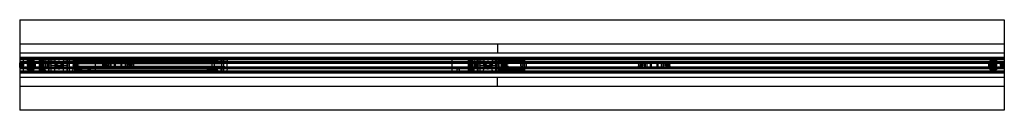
# Model space of a CAD drawing. Header units: millimetres. Extents: x 0 to 2050, y -94 to 94.
import ezdxf

# ---------------------------------------------------------------- set-up
doc = ezdxf.new("R2010")
doc.units = ezdxf.units.MM
doc.header["$LTSCALE"] = 10
doc.linetypes.add('ALLCAD_Strich', pattern=[0.2, 0.15, -0.05])
doc.layers.add('BESCH_KONT_sich_schn_grun_2d', color=10, linetype='Continuous')

msp = doc.modelspace()

# ---------------------------------------------------------------- linework, layer by layer
at = {"layer": 'BESCH_KONT_sich_schn_grun_2d', "linetype": 'ALLCAD_Strich'}
for p, q in [((0, 94), (2050, 94)), ((0, 94), (0, -94)), ((2050, 94), (2050, -94)), ((0, 44), (2050, 44)), ((995, 44), (995, 25)), ((0, 25), (2050, 25)), ((0, 16.5), (2050, 16.5)), ((0, 14), (2050, 14)), ((0, 12.4), (2050, 12.4)), ((2050, 7), (0, 7)), ((0, 6), (174, 6)), ((0, 5.5), (0, 5.5)), ((0, 5.5), (0, 5.5)), ((0, 5.5), (0, 5.5)), ((0, 5.5), (0, 5.5)), ((0, 5.5), (0, 5.5)), ((0, 5.5), (0, 5.5)), ((0, 5.5), (0, 5.5)), ((0, 5.5), (2050, 5.5)), ((0, 5.5), (0, 5.5)), ((0, 5.5), (0, 5.5)), ((0, 5.5), (0, 5.5)), ((0, 5.5), (0, 5.5)), ((0, 5.5), (0, 5.5)), ((0, 5.5), (0, 5.5)), ((0, 5.5), (0, 5.5)), ((0, 5.5), (0, 5.5)), ((0, 5.5), (0, 5.5)), ((0, 5.5), (0, 5.5)), ((0, 5.5), (0, 5.5)), ((0, 5.5), (0, 5.5)), ((0, 5.5), (0, 5.5)), ((0, 5.5), (0, 5.5)), ((0, 5.5), (0, 5.5)), ((0, 5.5), (0, 5.5)), ((0, 5.5), (0, 5.5)), ((0, -5), (0, 5)), ((0, 4.5), (2050, 4.5)), ((0, 4), (2050, 4)), ((28.9, 5.7), (1, 5.7)), ((2, 5), (1055, 5)), ((7, 13.5), (157, 13.5)), ((7, 13.5), (7, -13.5)), ((7, 5), (157, 5)), ((16, 5.5), (16, 10)), ((16, 10), (16.4, 10)), ((16.4, 10), (18.6, 8)), ((18.6, 8), (16.4, 10)), ((30, 10), (16.4, 10)), ((27.5, 8), (18.6, 8)), ((18.6, 8), (18.6, 5.5)), ((18.6, 8), (27.5, 8)), ((27.5, 4.2), (24, 4.2)), ((24, 4.2), (24, -4.2)), ((25.5, -4.2), (25.5, 4.2)), ((27.5, 8), (27.5, 10)), ((27.5, 8), (27.5, 3)), ((27.5, 3), (30, 3)), ((27.5, 3), (27.5, -3)), ((27.5, 1.8), (30, 1.8)), ((29, 3), (29, -3)), ((30, 3), (29, 3)), ((30, 4.8), (29.9, 4.8)), ((32, 6.3), (30, 10)), ((30, 4.8), (30, 5.8)), ((30, 5.8), (32, 5.8)), ((32, 5.7), (30, 5.7)), ((30, 4.8), (30, 0)), ((30, 4.8), (32, 4.8)), ((30, 0), (30, 0)), ((30, 0), (30, 0)), ((30, 0), (30, 0)), ((30, 0), (30, 0)), ((30, 0), (30, 0)), ((30, 0), (30, 0)), ((30, 0), (30, 0)), ((30, 0), (30, 0)), ((30, 0), (30, 0)), ((30, 0), (30, 0)), ((30, 0), (30, 0)), ((30, 0), (30, 0)), ((32, 5.8), (32, 6.3)), ((32, 5.7), (32, 4.8)), ((32, 4.8), (32, -4.8)), ((41.5, 10.5), (49.3, 10.5)), ((41.5, 10.5), (41.5, 10.5)), ((41.5, 10.5), (41.5, 10.5)), ((41.5, -10.5), (41.5, 10.5)), ((42.8, -10.5), (42.8, 10.5)), ((44.4, -10.5), (44.4, 10.5)), ((46.4, -10.5), (46.4, 10.5)), ((48, 10.5), (48, 10.5)), ((48, 10.5), (48, 10.5)), ((48, 10.5), (48, 10.5)), ((48, 10.5), (48, 10.5)), ((48, 10.5), (48, 10.5)), ((48, 10.5), (48, 10.5)), ((48, 10.5), (48, 10.5)), ((48, -10.5), (48, 10.5)), ((48, 10.5), (48, 10.5)), ((48, 10.5), (48, 10.5)), ((48, 10.5), (48, 10.5)), ((48, 10.5), (48, 10.5)), ((48, 10.5), (48, 10.5)), ((48, 10.5), (48, 10.5)), ((48, 10.5), (48, 10.5)), ((48, 10.5), (48, 10.5)), ((48, 10.5), (48, 10.5)), ((48, 10.5), (48, 10.5)), ((48, 10.5), (48, 10.5)), ((48, 10.5), (48, 10.5)), ((48, 10.5), (48, 10.5)), ((48, 10.5), (48, 10.5)), ((48, 10.5), (48, 10.5)), ((48, 10.5), (48, 10.5)), ((48, 10.5), (48, 10.5)), ((48, 10.5), (48, 10.5)), ((48, 10.5), (48, 10.5)), ((48, 10.5), (48, 10.5)), ((48, 10.5), (48, 10.5)), ((48, 10.5), (48, 10.5)), ((48, 10.5), (48, 10.5)), ((48, 10.5), (48, 10.5)), ((48, 10.5), (48, 10.5)), ((49, 3.7), (49.3, 3.7)), ((49.3, 10.5), (49.3, 4.5)), ((49.3, 4.5), (49.3, -4.5)), ((49.3, -3.8), (49.3, 3.7)), ((51.2, -4.5), (51.2, 4.5)), ((53.4, 11.7), (51.8, 5.7)), ((74.2, 5.7), (51.8, 5.7)), ((53.4, 11.7), (63, 11.7)), ((54.6, -4.5), (54.6, 4.5)), ((57.6, -4.5), (57.6, 4.5)), ((58, 12), (68, 12)), ((58, 12), (58, 11.7)), ((59, 5.5), (59, 4.5)), ((60.5, 5.7), (60.5, 11.7)), ((60.5, 5.5), (60.5, 4.5)), ((60.5, -4.5), (60.5, 4.5)), ((64.5, 0), (60.5, 0)), ((61, 12), (61, -12)), ((63, 11.7), (72.6, 11.7)), ((64.5, 0), (99.5, 0)), ((65, 12), (65, -12)), ((65.5, 5.7), (65.5, 11.7)), ((65.5, 5.5), (65.5, 4.5)), ((65.5, -4.5), (65.5, 4.5)), ((67, 5.5), (67, 4.5)), ((68, 12), (68, 11.7)), ((72.6, 11.7), (74.2, 5.7)), ((78.5, 6.1), (75, 0)), ((85.5, 6.1), (78.5, 6.1)), ((85.5, 6.1), (85.5, 6.1)), ((85.5, 6.1), (85.5, 6.1)), ((85.5, 6.1), (85.5, 6.1)), ((85.5, 6.1), (85.5, 6.1)), ((85.5, 6.1), (85.5, 6.1)), ((85.5, 6.1), (85.5, 6.1)), ((85.5, 6.1), (85.5, 6.1)), ((85.5, 6.1), (85.5, 6.1)), ((85.5, 6.1), (85.5, 6.1)), ((85.5, 6.1), (85.5, 6.1)), ((85.5, 6.1), (85.5, 6.1)), ((85.5, 6.1), (85.5, 6.1)), ((85.5, 6.1), (85.5, 6.1)), ((85.5, 6.1), (85.5, 6.1)), ((85.5, 6.1), (85.5, 6.1)), ((85.5, 6.1), (85.5, 6.1)), ((85.5, 6.1), (85.5, 6.1)), ((85.5, 6.1), (85.5, 6.1)), ((85.5, 6.1), (85.5, 6.1)), ((85.5, 6.1), (85.5, 6.1)), ((85.5, 6.1), (85.5, 6.1)), ((85.5, 6.1), (85.5, 6.1)), ((85.5, 6.1), (85.5, 6.1)), ((85.5, 6.1), (85.5, 6.1)), ((85.5, 6.1), (85.5, 6.1)), ((89, 0), (85.5, 6.1)), ((91.4, 11.7), (89.8, 5.7)), ((112.2, 5.7), (89.8, 5.7)), ((91.4, 11.7), (101, 11.7)), ((96, 12), (106, 12)), ((96, 12), (96, 11.7)), ((97, 4.5), (97, 5.5)), ((98.5, 5.7), (98.5, 11.7)), ((98.5, 4.5), (98.5, 5.5)), ((98.5, -4.5), (98.5, 4.5)), ((99, 12), (99, -12)), ((103.5, 0), (99.5, 0)), ((101, 11.7), (110.6, 11.7)), ((103, 12), (103, -12)), ((103.5, 5.7), (103.5, 11.7)), ((103.5, 4.5), (103.5, 5.5)), ((103.5, -4.5), (103.5, 4.5)), ((105, 4.5), (105, 5.5)), ((106, 12), (106, 11.7)), ((110.6, 11.7), (112.2, 5.7)), ((112.5, 2), (122, 2)), ((114, 10.5), (118.6, 10.5)), ((114, 10.5), (114, 4.5)), ((114, 7.6), (411, 7.6)), ((114, 5.4), (412.1, 5.4)), ((114, 4.5), (114, -4.5)), ((114, 3.3), (422.5, 3.3)), ((116, -10.5), (116, 10.5)), ((116, 10.5), (116, 4.5)), ((118.6, 10.5), (119.6, 10.5)), ((118.6, 10.5), (118.6, 4.5)), ((119.6, 10.5), (123.8, 10.5)), ((119.6, 4.5), (119.6, 10.5)), ((120, -10.5), (120, 10.5)), ((120, 10.5), (120, 4.5)), ((120.5, 11.5), (123.5, 11.5)), ((120.5, 11.5), (120.5, 4.5)), ((123.5, 2), (122, 2)), ((123.5, 11.5), (123.5, 4.5)), ((123.5, 4.5), (123.5, 2)), ((123.8, 10.5), (123.8, 4.5)), ((123.8, 10.5), (128.9, 10.5)), ((124.5, 4.5), (124.5, 10.5)), ((128.9, 10.5), (391.1, 10.5)), ((128.9, 10.5), (128.9, 4.5)), ((157, 13.5), (157, -13.5)), ((172, 4), (172, 2.1)), ((172.6, 1.6), (175.1, 2.2)), ((236, 6), (174, 6)), ((175.5, 1.9), (175.5, -1.9)), ((176, -2), (176, 2)), ((185.8, -4.5), (185.8, 4.5)), ((185.8, -4.5), (185.8, 4.5)), ((186.4, -4.5), (186.4, 4.5)), ((190, -4.5), (190, 4.5)), ((190, 0), (190, 4.5)), ((190, 4.5), (190, -4.5)), ((190, 0), (190, 0)), ((190, 0), (190, 0)), ((190, 0), (190, 0)), ((190, 0), (190, 0)), ((190, 0), (190, 0)), ((190, 0), (190, 0)), ((190, 0), (190, 0)), ((190, 0), (190, 0)), ((190, 0), (190, 0)), ((190, 0), (190, 0)), ((190, 0), (190, 0)), ((190, 0), (190, 0)), ((190, 0), (190, 0)), ((190, 0), (190, 0)), ((197.7, -4.5), (197.7, 4.5)), ((198.6, 4.5), (198.6, -4.5)), ((198.8, -4.5), (198.8, 4.5)), ((198.8, -4.5), (198.8, 4.5)), ((211.2, -4.5), (211.2, 4.5)), ((211.2, -4.5), (211.2, 4.5)), ((211.4, -4.5), (211.4, 4.5)), ((212.3, 4.5), (212.3, -4.5)), ((220, -4.5), (220, 4.5)), ((220, -4.5), (220, 4.5)), ((220, -4.5), (220, 4.5)), ((223.6, -4.5), (223.6, 4.5)), ((224.2, 4.5), (224.2, -4.5)), ((224.2, -4.5), (224.2, 4.5)), ((234, -2), (234, 2)), ((234.5, -1.9), (234.5, 1.9)), ((234.9, 2.2), (237.4, 1.6)), ((236, 6), (1290, 6)), ((238, 2.1), (238, 4)), ((391.1, 10.5), (405, 10.5)), ((391.1, 4.5), (391.1, 10.5)), ((400, 4.5), (400, -4.5)), ((405, 10.5), (408.5, 10.5)), ((405, 10.5), (405, -10.5)), ((408.5, 10.5), (411, 10.5)), ((408.5, 4), (408.5, 10.5)), ((412.4, 11.7), (410.8, 5.7)), ((433.2, 5.7), (410.8, 5.7)), ((411, 10.5), (411, 7.6)), ((412.4, 11.7), (422, 11.7)), ((417, 12), (427, 12)), ((417, 12), (417, 11.7)), ((418, 4), (418, 5.5)), ((419.5, 5.7), (419.5, 11.7)), ((419.5, 4), (419.5, 5.5)), ((420, 12), (420, -12)), ((420, 4), (420, -4)), ((422, 11.7), (431.6, 11.7)), ((424, 12), (424, -12)), ((424, 4), (424, -4)), ((424.5, 5.7), (424.5, 11.7)), ((424.5, 4), (424.5, 5.5)), ((426, 4), (426, 5.5)), ((427, 12), (427, 11.7)), ((431.6, 11.7), (433.2, 5.7)), ((431.6, 4), (431.6, -4)), ((900, 13.5), (1050, 13.5)), ((900, 13.5), (900, -13.5)), ((900, 5), (1050, 5)), ((934.5, 10.5), (942.3, 10.5)), ((934.5, 10.5), (934.5, 10.5)), ((934.5, 10.5), (934.5, 10.5)), ((934.5, -10.5), (934.5, 10.5)), ((935.8, -10.5), (935.8, 10.5)), ((937.4, -10.5), (937.4, 10.5)), ((939.4, -10.5), (939.4, 10.5)), ((941, -10.5), (941, 10.5)), ((942, 3.7), (942.3, 3.7)), ((942.3, 10.5), (942.3, 4.5)), ((942.3, 4.5), (942.3, -4.5)), ((942.3, -3.8), (942.3, 3.7)), ((944.2, -4.5), (944.2, 4.5)), ((946.4, 11.7), (944.8, 5.7)), ((967.2, 5.7), (944.8, 5.7)), ((946.4, 11.7), (956, 11.7)), ((947.6, -4.5), (947.6, 4.5)), ((950.6, -4.5), (950.6, 4.5)), ((951, 12), (961, 12)), ((951, 12), (951, 11.7)), ((952, 5.5), (952, 4.5)), ((953.5, 5.7), (953.5, 11.7)), ((953.5, 5.5), (953.5, 4.5)), ((953.5, -4.5), (953.5, 4.5)), ((957.5, 0), (953.5, 0)), ((954, 12), (954, -12)), ((956, 11.7), (965.6, 11.7)), ((957.5, 0), (992.5, 0)), ((958, 12), (958, -12)), ((958.5, 5.7), (958.5, 11.7)), ((958.5, 5.5), (958.5, 4.5)), ((958.5, -4.5), (958.5, 4.5)), ((960, 5.5), (960, 4.5)), ((961, 12), (961, 11.7)), ((965.6, 11.7), (967.2, 5.7)), ((971.5, 6.1), (968, 0)), ((978.5, 6.1), (971.5, 6.1)), ((978.5, 6.1), (978.5, 6.1)), ((978.5, 6.1), (978.5, 6.1)), ((978.5, 6.1), (978.5, 6.1)), ((978.5, 6.1), (978.5, 6.1)), ((978.5, 6.1), (978.5, 6.1)), ((978.5, 6.1), (978.5, 6.1)), ((978.5, 6.1), (978.5, 6.1)), ((978.5, 6.1), (978.5, 6.1)), ((978.5, 6.1), (978.5, 6.1)), ((978.5, 6.1), (978.5, 6.1)), ((978.5, 6.1), (978.5, 6.1)), ((978.5, 6.1), (978.5, 6.1)), ((978.5, 6.1), (978.5, 6.1)), ((978.5, 6.1), (978.5, 6.1)), ((978.5, 6.1), (978.5, 6.1)), ((978.5, 6.1), (978.5, 6.1)), ((978.5, 6.1), (978.5, 6.1)), ((978.5, 6.1), (978.5, 6.1)), ((978.5, 6.1), (978.5, 6.1)), ((978.5, 6.1), (978.5, 6.1)), ((978.5, 6.1), (978.5, 6.1)), ((978.5, 6.1), (978.5, 6.1)), ((978.5, 6.1), (978.5, 6.1)), ((978.5, 6.1), (978.5, 6.1)), ((978.5, 6.1), (978.5, 6.1)), ((982, 0), (978.5, 6.1)), ((984.4, 11.7), (982.8, 5.7)), ((1005.2, 5.7), (982.8, 5.7)), ((984.4, 11.7), (994, 11.7)), ((989, 12), (999, 12)), ((989, 12), (989, 11.7)), ((990, 4.5), (990, 5.5)), ((991.5, 5.7), (991.5, 11.7)), ((991.5, 4.5), (991.5, 5.5)), ((991.5, -4.5), (991.5, 4.5)), ((992, 12), (992, -12)), ((996.5, 0), (992.5, 0)), ((994, 11.7), (1003.6, 11.7)), ((996, 12), (996, -12)), ((996.5, 5.7), (996.5, 11.7)), ((996.5, 4.5), (996.5, 5.5)), ((996.5, -4.5), (996.5, 4.5)), ((1013.5, 11.5), (998, 11.5)), ((998, 9.5), (998, 11.5)), ((998, 5.5), (998, 9.5)), ((1052, 9.5), (998, 9.5)), ((998, 4.5), (998, 5.5)), ((998, -4.5), (998, 4.5)), ((999, 12), (999, 11.7)), ((1003.6, 11.7), (1005.2, 5.7)), ((1005.5, 2), (1015, 2)), ((1009, 4.5), (1009, 2)), ((1013, 4.5), (1013, 2)), ((1013.5, 11.5), (1016.5, 11.5)), ((1013.5, 11.5), (1013.5, 4.5)), ((1016.5, 2), (1015, 2)), ((1016.5, 11.5), (1016.5, 4.5)), ((1052, 11.5), (1016.5, 11.5)), ((1016.5, 4.5), (1016.5, 2)), ((1050, 13.5), (1050, -13.5)), ((1052, 9.5), (1052, 11.5)), ((1052, 9.5), (1052, 9.5)), ((1052, 9.5), (1052, 9.5)), ((1052, 9.5), (1052, 9.5)), ((1052, 9.5), (1052, 9.5)), ((1052, 9.5), (1052, 9.5)), ((1052, 9.5), (1052, 9.5)), ((1052, 9.5), (1052, 9.5)), ((1052, 9.5), (1052, 9.5)), ((1052, 9.5), (1052, 9.5)), ((1052, 9.5), (1052, 9.5)), ((1052, -9.5), (1052, 9.5)), ((1052, 9.5), (1052, 9.5)), ((1052, 9.5), (1052, 9.5)), ((1052, 9.5), (1052, 9.5)), ((1052, 9.5), (1052, 9.5)), ((1052, 9.5), (1052, 9.5)), ((1052, 9.5), (1052, 9.5)), ((1052, 9.5), (1052, 9.5)), ((1052, 9.5), (1052, 9.5)), ((1052, 9.5), (1052, 9.5)), ((1052, 9.5), (1052, 9.5)), ((1052, 9.5), (1052, 9.5)), ((1052, 9.5), (1052, 9.5)), ((1052, 9.5), (1052, 9.5)), ((1052, 9.5), (1052, 9.5)), ((1052, 9.5), (1052, 9.5)), ((1052, 9.5), (1052, 9.5)), ((1055, -5), (1055, 5)), ((1288, 4), (1288, 2.1)), ((1288.6, 1.6), (1291.1, 2.2)), ((1352, 6), (1290, 6)), ((1291.5, 1.9), (1291.5, -1.9)), ((1292, 2), (1292, -2)), ((1301.8, -4.5), (1301.8, 4.5)), ((1301.8, 4.5), (1301.8, -4.5)), ((1302.4, 4.5), (1302.4, -4.5)), ((1306, 4.5), (1306, -4.5)), ((1306, 4.5), (1306, -4.5)), ((1306, 4.5), (1306, -4.5)), ((1313.7, -4.5), (1313.7, 4.5)), ((1314.6, 4.5), (1314.6, -4.5)), ((1314.8, 4.5), (1314.8, -4.5)), ((1314.8, 4.5), (1314.8, -4.5)), ((1327.2, 4.5), (1327.2, -4.5)), ((1327.2, 4.5), (1327.2, -4.5)), ((1327.4, -4.5), (1327.4, 4.5)), ((1328.3, 4.5), (1328.3, -4.5)), ((1336, 4.5), (1336, 0)), ((1336, 4.5), (1336, -4.5)), ((1336, -4.5), (1336, 4.5)), ((1336, 0), (1336, 0)), ((1336, 0), (1336, 0)), ((1336, 0), (1336, 0)), ((1336, 0), (1336, 0)), ((1336, 0), (1336, 0)), ((1336, 0), (1336, 0)), ((1336, 0), (1336, 0)), ((1336, 0), (1336, 0)), ((1336, 0), (1336, 0)), ((1336, 0), (1336, 0)), ((1336, 0), (1336, 0)), ((1336, 0), (1336, 0)), ((1336, 0), (1336, 0)), ((1339.6, 4.5), (1339.6, -4.5)), ((1340.2, 4.5), (1340.2, -4.5)), ((1340.2, 4.5), (1340.2, -4.5)), ((1350, 2), (1350, -2)), ((1350.5, -1.9), (1350.5, 1.9)), ((1350.9, 2.2), (1353.4, 1.6)), ((1352, 6), (2050, 6)), ((1354, 2.1), (1354, 4)), ((2018, 6.3), (2020, 10)), ((2018, 5.8), (2018, 6.3)), ((2018, 5.8), (2020, 5.8)), ((2018, 4.8), (2018, 5.7)), ((2020, 5.7), (2018, 5.7)), ((2018, 4.8), (2020, 4.8)), ((2018, -4.8), (2018, 4.8)), ((2020, 10), (2033.6, 10)), ((2020, 5.8), (2020, 4.8)), ((2020, 0), (2020, 4.8)), ((2020.1, 4.8), (2020, 4.8)), ((2022.5, 3), (2020, 3)), ((2020, 3), (2021, 3)), ((2022.5, 1.8), (2020, 1.8)), ((2020, 0), (2020, 0)), ((2020, 0), (2020, 0)), ((2020, 0), (2020, 0)), ((2020, 0), (2020, 0)), ((2020, 0), (2020, 0)), ((2020, 0), (2020, 0)), ((2020, 0), (2020, 0)), ((2020, 0), (2020, 0)), ((2020, 0), (2020, 0)), ((2020, 0), (2020, 0)), ((2020, 0), (2020, 0)), ((2020, 0), (2020, 0)), ((2020, 0), (2020, 0)), ((2020, 0), (2020, 0)), ((2020, 0), (2020, 0)), ((2020, 0), (2020, 0)), ((2020, 0), (2020, 0)), ((2020, 0), (2020, 0)), ((2020, 0), (2020, 0)), ((2020, 0), (2020, 0)), ((2020, 0), (2020, 0)), ((2020, 0), (2020, 0)), ((2021, -3), (2021, 3)), ((2049, 5.7), (2021.1, 5.7)), ((2022.5, 10), (2022.5, 8)), ((2022.5, 3), (2022.5, 8)), ((2022.5, 8), (2031.4, 8)), ((2031.4, 8), (2022.5, 8)), ((2026, 4.2), (2022.5, 4.2)), ((2022.5, -3), (2022.5, 3)), ((2024.5, 4.2), (2024.5, -4.2)), ((2026, -4.2), (2026, 4.2)), ((2031.4, 8), (2033.6, 10)), ((2033.6, 10), (2031.4, 8)), ((2031.4, 5.5), (2031.4, 8)), ((2033.6, 10), (2034, 10)), ((2034, 10), (2034, 5.5)), ((0, -4), (2050, -4)), ((0, -4.5), (2050, -4.5)), ((0, -5.5), (2050, -5.5)), ((0, -6), (174, -6)), ((0, -7), (2050, -7)), ((0, -12.4), (2050, -12.4)), ((0, -14), (2050, -14)), ((0, -16.5), (2050, -16.5)), ((1, -5.8), (28.9, -5.8)), ((2, -5), (1055, -5)), ((7, -5), (157, -5)), ((7, -13.5), (157, -13.5)), ((16, -10), (16, -5.5)), ((16.4, -10), (16, -10)), ((18.6, -8), (16.4, -10)), ((16.4, -10), (18.6, -8)), ((30, -10), (16.4, -10)), ((17, -7.7), (22, -7.7)), ((17, -7.7), (17, -13.5)), ((18.6, -5.5), (18.6, -8)), ((27.5, -8), (18.6, -8)), ((18.6, -8), (27.5, -8)), ((22, -7.7), (22, -13.5)), ((24, -4.2), (27.5, -4.2)), ((27.5, -1.8), (30, -1.8)), ((27.5, -3), (30, -3)), ((27.5, -3), (27.5, -8)), ((27.5, -10), (27.5, -8)), ((30, -3), (29, -3)), ((29.9, -4.8), (30, -4.8)), ((30, 0), (30, 0)), ((30, 0), (30, 0)), ((30, 0), (30, 0)), ((30, 0), (30, 0)), ((30, 0), (30, 0)), ((30, 0), (30, 0)), ((30, 0), (30, 0)), ((30, 0), (30, -4.8)), ((30, 0), (30, 0)), ((30, 0), (30, 0)), ((30, 0), (30, 0)), ((30, 0), (30, 0)), ((30, 0), (30, 0)), ((30, 0), (30, 0)), ((30, 0), (30, 0)), ((30, 0), (30, 0)), ((30, 0), (30, 0)), ((30, 0), (30, 0)), ((30, 0), (30, 0)), ((30, 0), (30, 0)), ((30, 0), (30, 0)), ((30, -5.8), (30, -4.8)), ((32, -4.8), (30, -4.8)), ((32, -5.8), (30, -5.8)), ((30, -5.8), (32, -5.8)), ((32, -6.4), (30, -10)), ((32, -4.8), (32, -5.8)), ((32, -5.8), (32, -6.4)), ((49.3, -10.5), (41.5, -10.5)), ((41.5, -10.5), (41.5, -10.5)), ((41.5, -10.5), (41.5, -10.5)), ((45, -7.7), (50, -7.7)), ((45, -7.7), (45, -13.5)), ((49.3, -3.8), (49, -3.8)), ((49.3, -4.5), (49.3, -10.5)), ((50, -7.7), (50, -13.5)), ((74.2, -5.8), (51.8, -5.8)), ((53.4, -11.8), (51.8, -5.8)), ((53.4, -11.8), (63, -11.8)), ((58, -11.8), (58, -12)), ((58, -12), (68, -12)), ((59, -4.5), (59, -5.5)), ((60.5, -4.5), (60.5, -5.5)), ((60.5, -5.8), (60.5, -5.5)), ((60.5, -11.8), (60.5, -5.8)), ((60.5, -13.5), (60.5, -11.8)), ((63, -11.8), (72.6, -11.8)), ((65.5, -4.5), (65.5, -5.5)), ((65.5, -11.8), (65.5, -5.8)), ((67, -4.5), (67, -5.5)), ((68, -11.8), (68, -12)), ((72.6, -11.8), (74.2, -5.8)), ((75, 0), (78.5, -6.1)), ((78.5, -6.1), (85.5, -6.1)), ((85.5, -6.1), (89, 0)), ((112.2, -5.8), (89.8, -5.8)), ((91.4, -11.8), (89.8, -5.8)), ((91.4, -11.8), (101, -11.8)), ((96, -11.8), (96, -12)), ((96, -12), (106, -12)), ((97, -5.5), (97, -4.5)), ((98.5, -5.5), (98.5, -4.5)), ((98.5, -11.8), (98.5, -5.8)), ((101, -11.8), (110.6, -11.8)), ((103.5, -5.5), (103.5, -4.5)), ((103.5, -5.8), (103.5, -5.5)), ((103.5, -11.8), (103.5, -5.8)), ((103.5, -13.5), (103.5, -11.8)), ((105, -5.5), (105, -4.5)), ((106, -11.8), (106, -12)), ((110.6, -11.8), (112.2, -5.8)), ((122, -2), (112.5, -2)), ((422.5, -3.3), (114, -3.3)), ((114, -4.5), (114, -10.5)), ((114, -5.4), (412.1, -5.4)), ((114, -7.6), (411, -7.6)), ((114, -7.7), (119, -7.7)), ((118.6, -10.5), (114, -10.5)), ((114, -10.5), (114, -13.5)), ((116, -4.5), (116, -10.5)), ((118.6, -4.5), (118.6, -10.5)), ((119.6, -10.5), (118.6, -10.5)), ((119, -7.7), (119, -13.5)), ((119.6, -10.5), (119.6, -4.5)), ((123.8, -10.5), (119.6, -10.5)), ((120, -4.5), (120, -10.5)), ((120.5, -4.5), (120.5, -11.5)), ((120.5, -11.5), (123.5, -11.5)), ((122, -2), (123.5, -2)), ((123.5, -2), (123.5, -4.5)), ((123.5, -4.5), (123.5, -11.5)), ((123.8, -4.5), (123.8, -10.5)), ((128.9, -10.5), (123.8, -10.5)), ((124.5, -10.5), (124.5, -4.5)), ((128.9, -4.5), (128.9, -10.5)), ((128.9, -10.5), (391.1, -10.5)), ((142, -7.7), (147, -7.7)), ((142, -7.7), (142, -13.5)), ((147, -7.7), (147, -13.5)), ((172, -2.1), (172, -4)), ((175.1, -2.2), (172.6, -1.6)), ((174, -6), (236, -6)), ((190, 0), (190, 0)), ((190, 0), (190, 0)), ((190, 0), (190, 0)), ((190, -4.5), (190, 0)), ((190, 0), (190, 0)), ((190, 0), (190, 0)), ((190, 0), (190, 0)), ((190, 0), (190, 0)), ((190, 0), (190, 0)), ((190, 0), (190, 0)), ((190, 0), (190, 0)), ((190, 0), (190, 0)), ((237.4, -1.6), (234.9, -2.2)), ((236, -6), (1290, -6)), ((238, -4), (238, -2.1)), ((391.1, -10.5), (391.1, -4.5)), ((405, -10.5), (391.1, -10.5)), ((408.5, -10.5), (405, -10.5)), ((408.5, -10.5), (408.5, -4)), ((411, -10.5), (408.5, -10.5)), ((433.2, -5.8), (410.8, -5.8)), ((412.4, -11.8), (410.8, -5.8)), ((411, -7.6), (411, -10.5)), ((412.4, -11.8), (422, -11.8)), ((417, -11.8), (417, -12)), ((417, -12), (427, -12)), ((418, -5.5), (418, -4)), ((419.5, -5.5), (419.5, -4)), ((419.5, -11.8), (419.5, -5.8)), ((422, -11.8), (431.6, -11.8)), ((424.5, -5.5), (424.5, -4)), ((424.5, -11.8), (424.5, -5.8)), ((426, -5.5), (426, -4)), ((427, -11.8), (427, -12)), ((431.6, -11.8), (433.2, -5.8)), ((900, -5), (1050, -5)), ((900, -13.5), (1050, -13.5)), ((910, -7.7), (915, -7.7)), ((910, -7.7), (910, -13.5)), ((915, -7.7), (915, -13.5)), ((942.3, -10.5), (934.5, -10.5)), ((934.5, -10.5), (934.5, -10.5)), ((934.5, -10.5), (934.5, -10.5)), ((938, -7.7), (943, -7.7)), ((938, -7.7), (938, -13.5)), ((941, -10.5), (941, -10.5)), ((941, -10.5), (941, -10.5)), ((941, -10.5), (941, -10.5)), ((941, -10.5), (941, -10.5)), ((941, -10.5), (941, -10.5)), ((941, -10.5), (941, -10.5)), ((941, -10.5), (941, -10.5)), ((941, -10.5), (941, -10.5)), ((941, -10.5), (941, -10.5)), ((941, -10.5), (941, -10.5)), ((941, -10.5), (941, -10.5)), ((941, -10.5), (941, -10.5)), ((941, -10.5), (941, -10.5)), ((941, -10.5), (941, -10.5)), ((941, -10.5), (941, -10.5)), ((941, -10.5), (941, -10.5)), ((941, -10.5), (941, -10.5)), ((941, -10.5), (941, -10.5)), ((941, -10.5), (941, -10.5)), ((941, -10.5), (941, -10.5)), ((941, -10.5), (941, -10.5)), ((941, -10.5), (941, -10.5)), ((941, -10.5), (941, -10.5)), ((941, -10.5), (941, -10.5)), ((942.3, -3.8), (942, -3.8)), ((942.3, -4.5), (942.3, -10.5)), ((943, -7.7), (943, -13.5)), ((967.2, -5.8), (944.8, -5.8)), ((946.4, -11.8), (944.8, -5.8)), ((946.4, -11.8), (956, -11.8)), ((951, -11.8), (951, -12)), ((951, -12), (961, -12)), ((952, -4.5), (952, -5.5)), ((953.5, -4.5), (953.5, -5.5)), ((953.5, -5.8), (953.5, -5.5)), ((953.5, -11.8), (953.5, -5.8)), ((953.5, -13.5), (953.5, -11.8)), ((956, -11.8), (965.6, -11.8)), ((958.5, -4.5), (958.5, -5.5)), ((958.5, -11.8), (958.5, -5.8)), ((960, -4.5), (960, -5.5)), ((961, -11.8), (961, -12)), ((965.6, -11.8), (967.2, -5.8)), ((968, 0), (971.5, -6.1)), ((971.5, -6.1), (978.5, -6.1)), ((978.5, -6.1), (982, 0)), ((1005.2, -5.8), (982.8, -5.8)), ((984.4, -11.8), (982.8, -5.8)), ((984.4, -11.8), (994, -11.8)), ((989, -11.8), (989, -12)), ((989, -12), (999, -12)), ((990, -5.5), (990, -4.5)), ((991.5, -5.5), (991.5, -4.5)), ((991.5, -11.8), (991.5, -5.8)), ((994, -11.8), (1003.6, -11.8)), ((996.5, -5.5), (996.5, -4.5)), ((996.5, -5.8), (996.5, -5.5)), ((996.5, -11.8), (996.5, -5.8)), ((996.5, -13.5), (996.5, -11.8)), ((998, -5.5), (998, -4.5)), ((998, -9.5), (998, -5.5)), ((1052, -9.5), (998, -9.5)), ((998, -11.5), (998, -9.5)), ((1013.5, -11.5), (998, -11.5)), ((999, -11.8), (999, -12)), ((1003.6, -11.8), (1005.2, -5.8)), ((1015, -2), (1005.5, -2)), ((1007, -7.7), (1012, -7.7)), ((1007, -7.7), (1007, -13.5)), ((1009, -2), (1009, -4.5)), ((1012, -7.7), (1012, -13.5)), ((1013, -2), (1013, -4.5)), ((1013.5, -4.5), (1013.5, -11.5)), ((1013.5, -11.5), (1016.5, -11.5)), ((1015, -2), (1016.5, -2)), ((1016.5, -2), (1016.5, -4.5)), ((1016.5, -4.5), (1016.5, -11.5)), ((1052, -11.5), (1016.5, -11.5)), ((1035, -7.7), (1040, -7.7)), ((1035, -7.7), (1035, -13.5)), ((1040, -7.7), (1040, -13.5)), ((1052, -11.5), (1052, -9.5)), ((1288, -2.1), (1288, -4)), ((1291.1, -2.2), (1288.6, -1.6)), ((1290, -6), (1352, -6)), ((1336, 0), (1336, 0)), ((1336, 0), (1336, 0)), ((1336, 0), (1336, 0)), ((1336, 0), (1336, 0)), ((1336, 0), (1336, -4.5)), ((1336, 0), (1336, 0)), ((1336, 0), (1336, 0)), ((1336, 0), (1336, 0)), ((1336, 0), (1336, 0)), ((1336, 0), (1336, 0)), ((1336, 0), (1336, 0)), ((1336, 0), (1336, 0)), ((1336, 0), (1336, 0)), ((1353.4, -1.6), (1350.9, -2.2)), ((1352, -6), (2050, -6)), ((1354, -4), (1354, -2.1)), ((2018, -5.8), (2018, -4.8)), ((2020, -4.8), (2018, -4.8)), ((2018, -5.8), (2018, -6.4)), ((2020, -5.8), (2018, -5.8)), ((2018, -5.8), (2020, -5.8)), ((2018, -6.4), (2020, -10)), ((2020, -4.8), (2020, 0)), ((2020, 0), (2020, 0)), ((2020, 0), (2020, 0)), ((2020, 0), (2020, 0)), ((2020, 0), (2020, 0)), ((2020, 0), (2020, 0)), ((2020, 0), (2020, 0)), ((2020, 0), (2020, 0)), ((2020, 0), (2020, 0)), ((2020, 0), (2020, 0)), ((2020, 0), (2020, 0)), ((2022.5, -1.8), (2020, -1.8)), ((2022.5, -3), (2020, -3)), ((2020, -3), (2021, -3)), ((2020, -4.8), (2020, -5.8)), ((2020, -4.8), (2020.1, -4.8)), ((2020, -10), (2033.6, -10)), ((2021.1, -5.8), (2049, -5.8)), ((2022.5, -8), (2022.5, -3)), ((2022.5, -4.2), (2026, -4.2)), ((2022.5, -8), (2031.4, -8)), ((2031.4, -8), (2022.5, -8)), ((2022.5, -8), (2022.5, -10)), ((2031.4, -8), (2031.4, -5.5)), ((2033.6, -10), (2031.4, -8)), ((2031.4, -8), (2033.6, -10)), ((2034, -10), (2033.6, -10)), ((2034, -5.5), (2034, -10)), ((0, -25), (2050, -25)), ((995, -44), (995, -25)), ((0, -44), (2050, -44)), ((2050, -94), (0, -94))]:
    msp.add_line(p, q, dxfattribs=at)
for centre, radius in [((5, 0), 3), ((5, 0), 1.75), ((5, 0), 1.75), ((19, 0), 3), ((19, 0), 1.75), ((19, 0), 1.75), ((82, 0), 8.5), ((82, 0), 8), ((82, 0), 6.5), ((82, 0), 4), ((180, 0), 2), ((230, 0), 2), ((975, 0), 8.5), ((975, 0), 8), ((975, 0), 6.5), ((975, 0), 4), ((1004.5, 0), 2.5), ((1045.5, 0), 2.5), ((1296, 0), 2), ((1346, 0), 2), ((2031, 0), 3), ((2031, 0), 1.75), ((2031, 0), 1.75), ((2045, 0), 3), ((2045, 0), 1.75), ((2045, 0), 1.75)]:
    msp.add_circle(centre, radius, dxfattribs=at)
for centre, radius, start, end in [((1, 4.8), 1, 90, 180), ((28.9, 4.8), 1, 2.866, 90), ((82, 0), 6.5, 136.1869, 223.8131), ((82, 0), 6.5, 316.1869, 43.8131), ((112.5, 0), 2, 90, 270), ((174, 4), 2, 90, 180), ((172.5, 2.1), 0.5, 180, 282.0948), ((175.2, 1.9), 0.3, 0, 102.0948), ((180, 0), 4.5, 90, 180), ((230, 0), 4.5, 0, 90), ((234.8, 1.9), 0.3, 77.9052, 180), ((236, 4), 2, 0, 90), ((237.5, 2.1), 0.5, 257.9052, 0), ((975, 0), 6.5, 136.1869, 223.8131), ((975, 0), 6.5, 316.1869, 43.8131), ((1005.5, 0), 2, 90, 270), ((1052, 9.5), 0.00093, 360, 90), ((1052, 9.5), 0.00093, 270, 0), ((1052, 9.5), 0.00217, 270, 360), ((1052, 9.5), 0.00217, 0, 90), ((1052, 9.5), 0.00116, 0, 90), ((1052, 9.5), 0.00116, 270, 0), ((1052, 9.5), 0.00271, 270, 360), ((1052, 9.5), 0.00271, 0, 90), ((1052, 9.5), 0.00116, 180, 270), ((1052, 9.5), 0.00116, 90, 180), ((1052, 9.5), 0.00271, 90, 180), ((1052, 9.5), 0.00271, 180, 270), ((1052, 9.5), 0.00116, 0, 90), ((1052, 9.5), 0.00116, 270, 0), ((1052, 9.5), 0.00271, 270, 360), ((1052, 9.5), 0.00271, 0, 90), ((1052, 9.5), 0.00116, 180, 270), ((1052, 9.5), 0.00116, 90, 180), ((1052, 9.5), 0.00271, 90, 180), ((1052, 9.5), 0.00271, 180, 270), ((1290, 4), 2, 90, 180), ((1288.5, 2.1), 0.5, 180, 282.0948), ((1291.2, 1.9), 0.3, 0, 102.0948), ((1296, 0), 4.5, 90, 180), ((1296, 0), 4.5, 180, 270), ((1346, 0), 4.5, 0, 90), ((1346, 0), 4.5, 270, 0), ((1350.8, 1.9), 0.3, 77.9052, 180), ((1352, 4), 2, 0, 90), ((1353.5, 2.1), 0.5, 257.9052, 0), ((2021.1, 4.8), 1, 90, 177.134), ((2049, 4.8), 1, 0, 90), ((1, -4.8), 1, 180, 270), ((28.9, -4.8), 1, 270, 357.134), ((172.5, -2.1), 0.5, 77.9052, 180), ((174, -4), 2, 180, 270), ((175.2, -1.9), 0.3, 257.9052, 0), ((180, 0), 4.5, 180, 270), ((230, 0), 4.5, 270, 0), ((234.8, -1.9), 0.3, 180, 282.0948), ((236, -4), 2, 270, 0), ((237.5, -2.1), 0.5, 0, 102.0948), ((1288.5, -2.1), 0.5, 77.9052, 180), ((1290, -4), 2, 180, 270), ((1291.2, -1.9), 0.3, 257.9052, 360), ((1350.8, -1.9), 0.3, 180, 282.0948), ((1352, -4), 2, 270, 0), ((1353.5, -2.1), 0.5, 0, 102.0948), ((2021.1, -4.8), 1, 182.866, 270), ((2049, -4.8), 1, 270, 0)]:
    msp.add_arc(centre, radius, start, end, dxfattribs=at)
for centre, major_axis, ratio, start_param, end_param in [((421.8, 20.7), (0, -22.4), 0.589095, -0.948296, -0.819482), ((421.8, 10.4), (13.2, 0), 0.554262, -2.390278, -2.078736), ((422.3, 8.5), (-9.3, 0), 0.554262, -4.690651, -4.185902), ((421.8, -20.7), (0, 22.4), 0.589095, 0.819482, 0.948296), ((421.8, -10.4), (-13.2, 0), 0.554262, -1.062856, -0.751314), ((422.3, -8.5), (9.3, 0), 0.554262, 1.044309, 1.549058)]:
    msp.add_ellipse(centre, major_axis=major_axis, ratio=ratio, start_param=start_param, end_param=end_param, dxfattribs=at)
for points, knots in [([(45.8, 4.5), (45.4, 4.5), (44.9, 4.5), (44.1, 4.6), (43.7, 4.7), (43.2, 4.9), (43, 4.9), (42.8, 5.1), (42.7, 5.2), (42.4, 5.4), (42.3, 5.5), (42.2, 5.8), (42.1, 5.9), (41.9, 6.3), (41.8, 6.6), (41.7, 7.3), (41.6, 7.7), (41.6, 8.5), (41.6, 8.9), (41.5, 9.7), (41.5, 10.1), (41.5, 10.5)], [4.406817, 4.406817, 4.406817, 4.406817, 5.92382, 5.92382, 7.531675, 7.531675, 8.200931, 8.200931, 8.870186, 8.870186, 9.539442, 9.539442, 10.208698, 10.208698, 11.477945, 11.477945, 12.747192, 12.747192, 14.016439, 14.016439, 15.13619, 15.13619, 15.13619, 15.13619]), ([(49, 3.7), (49, 3.8), (49, 3.8), (49, 3.8), (49, 3.8), (48.9, 3.8), (48.9, 3.8), (48.9, 3.8), (48.9, 3.8), (48.8, 3.8), (48.8, 3.9), (48.6, 3.9), (48.4, 4), (48.1, 4.1), (48, 4.1), (47.5, 4.2), (47.2, 4.3), (46.5, 4.5), (46.1, 4.5), (45.8, 4.5)], [4.885389, 4.885389, 4.885389, 4.885389, 4.892981, 4.892981, 4.900573, 4.900573, 4.936292, 4.936292, 5.041229, 5.041229, 5.146165, 5.146165, 5.592598, 5.592598, 6.03903, 6.03903, 7.043549, 7.043549, 8.048067, 8.048067, 8.048067, 8.048067]), ([(938.8, 4.5), (938.4, 4.5), (937.9, 4.5), (937.1, 4.6), (936.7, 4.7), (936.2, 4.9), (936, 4.9), (935.8, 5.1), (935.7, 5.2), (935.4, 5.4), (935.3, 5.5), (935.2, 5.8), (935.1, 5.9), (934.9, 6.3), (934.8, 6.6), (934.7, 7.3), (934.6, 7.7), (934.6, 8.5), (934.6, 8.9), (934.5, 9.7), (934.5, 10.1), (934.5, 10.5)], [4.406817, 4.406817, 4.406817, 4.406817, 5.92382, 5.92382, 7.531675, 7.531675, 8.200931, 8.200931, 8.870186, 8.870186, 9.539442, 9.539442, 10.208698, 10.208698, 11.477945, 11.477945, 12.747192, 12.747192, 14.016439, 14.016439, 15.13619, 15.13619, 15.13619, 15.13619]), ([(942, 3.7), (942, 3.8), (942, 3.8), (942, 3.8), (942, 3.8), (941.9, 3.8), (941.9, 3.8), (941.9, 3.8), (941.9, 3.8), (941.8, 3.8), (941.8, 3.9), (941.6, 3.9), (941.4, 4), (941.1, 4.1), (941, 4.1), (940.5, 4.2), (940.2, 4.3), (939.5, 4.5), (939.1, 4.5), (938.8, 4.5)], [4.885389, 4.885389, 4.885389, 4.885389, 4.892981, 4.892981, 4.900573, 4.900573, 4.936292, 4.936292, 5.041229, 5.041229, 5.146165, 5.146165, 5.592598, 5.592598, 6.03903, 6.03903, 7.043549, 7.043549, 8.048067, 8.048067, 8.048067, 8.048067]), ([(41.5, -10.5), (41.5, -10.1), (41.5, -9.7), (41.6, -8.9), (41.6, -8.5), (41.6, -7.7), (41.7, -7.3), (41.8, -6.6), (41.9, -6.3), (42.1, -5.9), (42.2, -5.8), (42.3, -5.5), (42.4, -5.4), (42.7, -5.2), (42.8, -5.1), (43, -4.9), (43.2, -4.9), (43.7, -4.7), (44.1, -4.6), (44.9, -4.5), (45.4, -4.5), (45.8, -4.5)], [15.435182, 15.435182, 15.435182, 15.435182, 16.554933, 16.554933, 17.82418, 17.82418, 19.093427, 19.093427, 20.362674, 20.362674, 21.03193, 21.03193, 21.701186, 21.701186, 22.370442, 22.370442, 23.039698, 23.039698, 24.647552, 24.647552, 26.164556, 26.164556, 26.164556, 26.164556]), ([(45.8, -4.5), (46.1, -4.5), (46.5, -4.5), (47.2, -4.3), (47.5, -4.2), (48, -4.1), (48.1, -4.1), (48.4, -4), (48.6, -3.9), (48.8, -3.9), (48.8, -3.8), (48.9, -3.8), (48.9, -3.8), (48.9, -3.8), (48.9, -3.8), (49, -3.8), (49, -3.8), (49, -3.8), (49, -3.8), (49, -3.8)], [1.722708, 1.722708, 1.722708, 1.722708, 2.727227, 2.727227, 3.731745, 3.731745, 4.178178, 4.178178, 4.62461, 4.62461, 4.729547, 4.729547, 4.834483, 4.834483, 4.870202, 4.870202, 4.877795, 4.877795, 4.885387, 4.885387, 4.885387, 4.885387]), ([(934.5, -10.5), (934.5, -10.1), (934.5, -9.7), (934.6, -8.9), (934.6, -8.5), (934.6, -7.7), (934.7, -7.3), (934.8, -6.6), (934.9, -6.3), (935.1, -5.9), (935.2, -5.8), (935.3, -5.5), (935.4, -5.4), (935.7, -5.2), (935.8, -5.1), (936, -4.9), (936.2, -4.9), (936.7, -4.7), (937.1, -4.6), (937.9, -4.5), (938.4, -4.5), (938.8, -4.5)], [15.435182, 15.435182, 15.435182, 15.435182, 16.554933, 16.554933, 17.82418, 17.82418, 19.093427, 19.093427, 20.362674, 20.362674, 21.03193, 21.03193, 21.701186, 21.701186, 22.370442, 22.370442, 23.039698, 23.039698, 24.647552, 24.647552, 26.164556, 26.164556, 26.164556, 26.164556]), ([(938.8, -4.5), (939.1, -4.5), (939.5, -4.5), (940.2, -4.3), (940.5, -4.2), (941, -4.1), (941.1, -4.1), (941.4, -4), (941.6, -3.9), (941.8, -3.9), (941.8, -3.8), (941.9, -3.8), (941.9, -3.8), (941.9, -3.8), (941.9, -3.8), (942, -3.8), (942, -3.8), (942, -3.8), (942, -3.8), (942, -3.8)], [1.722708, 1.722708, 1.722708, 1.722708, 2.727227, 2.727227, 3.731745, 3.731745, 4.178178, 4.178178, 4.62461, 4.62461, 4.729547, 4.729547, 4.834483, 4.834483, 4.870202, 4.870202, 4.877795, 4.877795, 4.885387, 4.885387, 4.885387, 4.885387])]:
    msp.add_open_spline(points, degree=3, knots=knots, dxfattribs=at)

doc.saveas('drawing.dxf')
